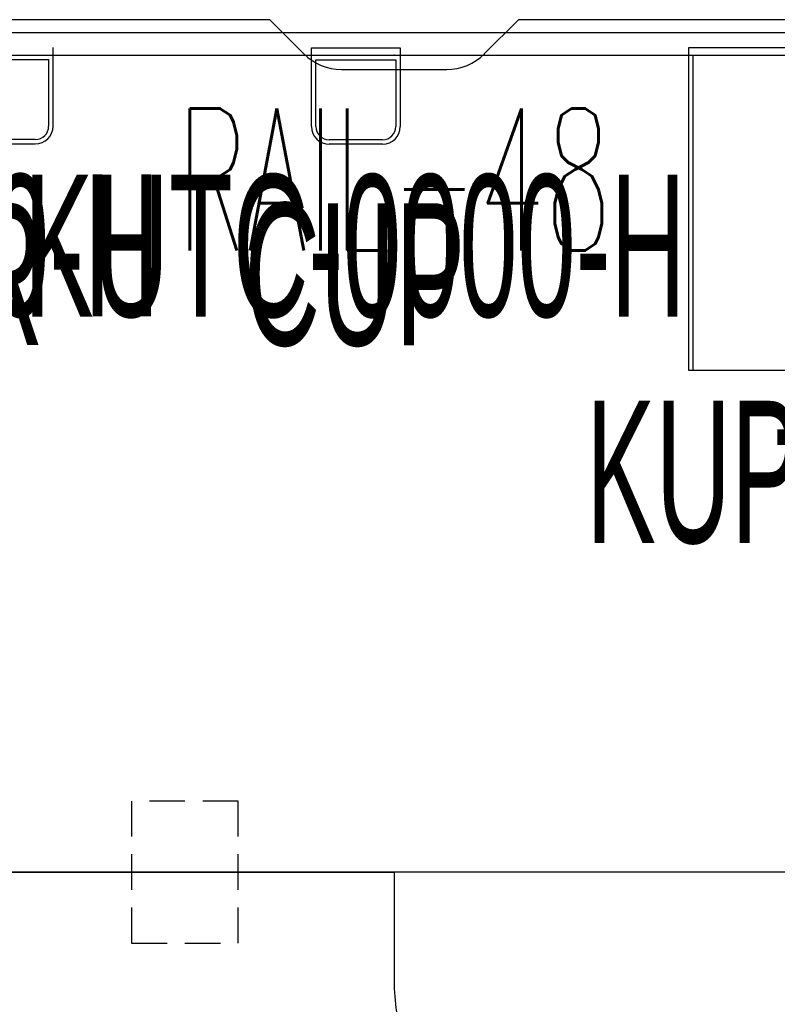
# Model space of a CAD drawing. Header units: inches. Extents: x 66 to 744, y -89 to 88.
# Tile 4 of 256: x 112 to 133, y -29 to -2. Entities that reach past the tile are written whole.
import ezdxf
from ezdxf.enums import TextEntityAlignment as Align

# ---------------------------------------------------------------- set-up
doc = ezdxf.new("R2010")
doc.units = ezdxf.units.IN
doc.header["$MEASUREMENT"] = 0
doc.header["$PDSIZE"] = 0.1
doc.linetypes.add('DASHED', pattern=[0.8, 0.5, -0.3])
doc.linetypes.add('DASHEDX2', pattern=[1.5, 1, -0.5])
doc.layers.add('A-Anno-Ttld', color=7, linetype='Continuous', lineweight=13)
for name, color, linetype in [('A-FURN-HAWORTH-ATT', 7, 'Continuous'), ('A-FURN-P-COMP', 86, 'Continuous'), ('A-FURN-P-COMP-TEXT', 86, 'Continuous'), ('A-FURN-P-COMP-TEXT2', 86, 'Continuous'), ('A-FURN-P-TEXT_UTEXT', 7, 'Continuous'), ('A-FURN-P-WKSF', 1, 'Continuous'), ('A-FURN-P-WKSF-ACC', 202, 'Continuous'), ('A-FURN-P-WKSF-ACC-TEXT2', 202, 'Continuous'), ('A-FURN-P-WKSF-TEXT2', 1, 'Continuous'), ('PSATTR', 7, 'Continuous')]:
    doc.layers.add(name, color=color, linetype=linetype)
doc.styles.add('0', font='TXT.SHX')
doc.styles.add('CAD_FNT', font='txt.shx', dxfattribs={"width": 0.6})
doc.styles.add('PMSymText', font='txt.shx', dxfattribs={"width": 0.65})

# ---------------------------------------------------------------- blocks, each defined once
blk = doc.blocks.new('WURA-2496-JA-2D')
at = {"layer": 'A-FURN-P-WKSF'}
for p, q in [((20.5, 0), (0, 0)), ((20.5, 0), (21.461, -0.961)), ((27.5, 0), (26.539, -0.961)), ((68.5, 0), (27.5, 0)), ((22.521, -1.4), (25.479, -1.4)), ((96, -24), (0, -24))]:
    blk.add_line(p, q, dxfattribs=at)
for centre, start, end in [((22.521, 0.1), 225, 270), ((25.479, 0.1), 270, 315)]:
    blk.add_arc(centre, 1.5, start, end, dxfattribs=at)
at = {"layer": 'A-FURN-HAWORTH-ATT', "flags": 1}
for tag, p in [('PSMC', (0, 0)), ('PSPN', (0, -1.667)), ('PSON', (0, -3.333)), ('PSQT', (0, -5)), ('PST1', (0, -6.667)), ('PST2', (0, -8.333)), ('PST3', (0, -10)), ('PSEC', (0, -11.667))]:
    blk.add_attdef(tag, text='', height=1, dxfattribs=at).set_placement(p, align=Align.TOP_CENTER)
at = {"layer": 'A-FURN-P-WKSF-TEXT2', "style": '0', "width": 0.55, "flags": 8}
blk.add_attdef('ITEXT2', text='', height=4, dxfattribs=at).set_placement((48, -24), align=Align.BOTTOM_CENTER)
blk = doc.blocks.new('WURE-3048-JC54-2D')
at = {"layer": 'A-FURN-P-WKSF'}
for p, q in [((48, 0), (48, -24)), ((48, -24), (44.937, -24))]:
    blk.add_line(p, q, dxfattribs=at)
blk.add_arc((44.937, -30), 6, 90, 98.3256, dxfattribs=at)
blk.add_point((48, -24), dxfattribs=at)
at = {"layer": 'A-FURN-HAWORTH-ATT', "flags": 1}
for tag, p in [('PSMC', (0, 0)), ('PSPN', (0, -1.667)), ('PSON', (0, -3.333)), ('PSQT', (0, -5)), ('PST1', (0, -6.667)), ('PST2', (0, -8.333)), ('PST3', (0, -10)), ('PSEC', (0, -11.667))]:
    blk.add_attdef(tag, text='', height=1, dxfattribs=at).set_placement(p, align=Align.TOP_CENTER)
at = {"layer": 'A-FURN-P-WKSF-TEXT2', "style": '0', "width": 0.55, "flags": 8}
blk.add_attdef('ITEXT2', text='', height=4, dxfattribs=at).set_placement((24, -24), align=Align.CENTER)
blk = doc.blocks.new('ZUBF-0000-PN-2D')
at = {"layer": 'A-FURN-P-WKSF-ACC', "linetype": 'DASHEDX2'}
for p, q in [((-2, 1.5), (-2, -1.5)), ((2, 1.5), (-2, 1.5)), ((2, -1.5), (2, 1.5)), ((-2, -1.5), (2, -1.5))]:
    blk.add_line(p, q, dxfattribs=at)
at = {"layer": 'A-FURN-P-WKSF-ACC'}
blk.add_point((0, 0), dxfattribs=at)
at = {"layer": 'A-FURN-HAWORTH-ATT', "flags": 1}
for tag, height, p in [('PSMC', 1, (0, 0)), ('HAWMC', 0.1, (0, 0)), ('HAWPN', 0.1, (0, -0.167)), ('PSPN', 1, (0, -1.667)), ('PSON', 1, (0, -3.333)), ('PSQT', 1, (0, -5)), ('PST1', 1, (0, -6.667)), ('PST2', 1, (0, -8.333)), ('PST3', 1, (0, -10)), ('PSEC', 1, (0, -11.667))]:
    blk.add_attdef(tag, text='', height=height, dxfattribs=at).set_placement(p, align=Align.TOP_CENTER)
at = {"layer": 'A-FURN-P-WKSF-ACC-TEXT2', "linetype": 'DASHED', "style": 'CAD_FNT', "width": 0.55, "flags": 8}
blk.add_attdef('ITEXT2', text='', height=4, dxfattribs=at).set_placement((0, 8.074), align=Align.TOP_CENTER)
blk = doc.blocks.new('KUR1-XX48-PXX-2D')
at = {"layer": 'A-FURN-P-WKSF-ACC'}
for p, q in [((47.875, -0.375), (0.125, -0.375)), ((-0.062, -1), (48.062, -1))]:
    blk.add_line(p, q, dxfattribs=at)
blk.add_point((24, -1), dxfattribs=at)
at = {"layer": 'A-FURN-P-TEXT_UTEXT', "style": 'PMSymText', "width": 0.65, "flags": 8}
for tag, p in [('PSUT1', (23.022, -12.502)), ('PSUT3', (23.022, -24.502))]:
    blk.add_attdef(tag, text='', height=4, dxfattribs=at).set_placement(p, align=Align.CENTER)
at = {"layer": 'A-FURN-P-TEXT_UTEXT', "style": 'PMSymText', "width": 0.65}
blk.add_attdef('PSUT2', text='', height=4, dxfattribs=at).set_placement((23.022, -18.502), align=Align.CENTER)
at = {"layer": 'A-FURN-P-WKSF-ACC-TEXT2', "style": '0', "width": 0.55, "flags": 8}
blk.add_attdef('ITEXT2', text='', height=4, dxfattribs=at).set_placement((24, -4.5), align=Align.MIDDLE_CENTER)
at = {"layer": 'PSATTR', "flags": 1}
for tag in ['PSON', 'PSMC', 'PSDH', 'PSPN', 'PSQT', 'PSEC', 'PST5', 'PST4', 'PST3', 'PST2', 'PST1']:
    blk.add_attdef(tag, text='', height=1, dxfattribs=at).set_placement((0, 0), align=Align.TOP_CENTER)
blk = doc.blocks.new('KUHS-0000-H-2D')
at = {"layer": 'A-FURN-P-COMP'}
for p, q in [((0, 0.214), (0, -0.339)), ((12.75, -0.339), (12.75, 0.214)), ((0.125, -0.339), (0.125, -0.125)), ((0.125, -0.125), (12.625, -0.125)), ((12.625, -0.125), (12.625, -0.339)), ((0, -0.339), (0, -2)), ((0.125, -2), (0.125, -0.339)), ((12.625, -0.339), (12.625, -2)), ((12.75, -2), (12.75, -0.339)), ((12.25, -2.375), (0.5, -2.375)), ((0.5, -2.5), (12.25, -2.5))]:
    blk.add_line(p, q, dxfattribs=at)
for centre, radius, start, end in [((0.5, -2), 0.5, 180, 270), ((0.5, -2), 0.375, 180, 270), ((12.25, -2), 0.5, 270, 0), ((12.25, -2), 0.375, 270, 0)]:
    blk.add_arc(centre, radius, start, end, dxfattribs=at)
for p in [(0, 0), (12.75, 0)]:
    blk.add_point(p, dxfattribs=at)
at = {"layer": 'A-FURN-P-COMP-TEXT', "width": 0.55, "flags": 8}
blk.add_attdef('ITEXT', text='', height=4, dxfattribs=at).set_placement((6.347, -5.356), align=Align.MIDDLE_CENTER)
at = {"layer": 'A-FURN-P-COMP-TEXT2', "width": 0.55, "flags": 8}
blk.add_attdef('ITEXT2', text='', height=4, dxfattribs=at).set_placement((6.347, -6.16), align=Align.MIDDLE_CENTER)
at = {"layer": 'A-FURN-P-TEXT_UTEXT', "style": 'PMSymText', "width": 0.65, "flags": 8}
for tag, p in [('PSUT1', (5.366, -15.344)), ('PSUT3', (5.366, -27.344))]:
    blk.add_attdef(tag, text='', height=4, dxfattribs=at).set_placement(p, align=Align.CENTER)
at = {"layer": 'A-FURN-P-TEXT_UTEXT', "style": 'PMSymText', "width": 0.65}
blk.add_attdef('PSUT2', text='', height=4, dxfattribs=at).set_placement((5.366, -21.344), align=Align.CENTER)
at = {"layer": 'PSATTR', "flags": 1}
for tag in ['PSON', 'PSMC', 'PSDH', 'PSPN', 'PSQT', 'PSEC', 'PST5', 'PST4', 'PST3', 'PST2', 'PST1']:
    blk.add_attdef(tag, text='', height=1, dxfattribs=at).set_placement((0, 0), align=Align.TOP_CENTER)
blk = doc.blocks.new('KUTC-0000-H-2D')
at = {"layer": 'A-FURN-P-COMP'}
for p, q in [((0, 0.214), (2.5, 0.214)), ((0, -2), (0, 0.214)), ((2.5, 0.214), (2.5, -2)), ((0.125, -0.125), (2.375, -0.125)), ((0.125, -2), (0.125, -0.125)), ((2.375, -0.125), (2.375, -2)), ((2, -2.375), (0.5, -2.375)), ((2, -2.5), (0.5, -2.5))]:
    blk.add_line(p, q, dxfattribs=at)
for centre, radius, start, end in [((0.5, -2), 0.5, 180, 270), ((0.5, -2), 0.375, 180, 270), ((2, -2), 0.5, 270, 0), ((2, -2), 0.375, 270, 0)]:
    blk.add_arc(centre, radius, start, end, dxfattribs=at)
for p in [(0, 0), (2.5, 0)]:
    blk.add_point(p, dxfattribs=at)
at = {"layer": 'A-FURN-P-COMP-TEXT', "width": 0.55, "flags": 8}
blk.add_attdef('ITEXT', text='', height=4, dxfattribs=at).set_placement((1.222, -5.356), align=Align.MIDDLE_CENTER)
at = {"layer": 'A-FURN-P-COMP-TEXT2', "width": 0.55, "flags": 8}
blk.add_attdef('ITEXT2', text='', height=4, dxfattribs=at).set_placement((1.222, -6.16), align=Align.MIDDLE_CENTER)
at = {"layer": 'A-FURN-P-TEXT_UTEXT', "style": 'PMSymText', "width": 0.65, "flags": 8}
for tag, p in [('PSUT1', (1.222, -15.346)), ('PSUT3', (1.222, -27.346))]:
    blk.add_attdef(tag, text='', height=4, dxfattribs=at).set_placement(p, align=Align.CENTER)
at = {"layer": 'A-FURN-P-TEXT_UTEXT', "style": 'PMSymText', "width": 0.65}
blk.add_attdef('PSUT2', text='', height=4, dxfattribs=at).set_placement((1.222, -21.346), align=Align.CENTER)
at = {"layer": 'PSATTR', "flags": 1}
for tag in ['PSON', 'PSMC', 'PSDH', 'PSPN', 'PSQT', 'PSEC', 'PST5', 'PST4', 'PST3', 'PST2', 'PST1']:
    blk.add_attdef(tag, text='', height=1, dxfattribs=at).set_placement((0, 0), align=Align.TOP_CENTER)
blk = doc.blocks.new('KUPT-0913-H-2D')
at = {"layer": 'A-FURN-P-COMP'}
for p, q in [((0, -8.875), (0, 0.214)), ((0, 0.214), (12.75, 0.214)), ((0, 0), (12.75, 0)), ((0.125, -8.875), (0.125, 0)), ((12.625, 0), (12.625, -8.875)), ((12.75, 0.214), (12.75, -8.875)), ((12.75, -8.875), (0, -8.875))]:
    blk.add_line(p, q, dxfattribs=at)
for p in [(0, 0), (12.75, 0)]:
    blk.add_point(p, dxfattribs=at)
at = {"layer": 'A-FURN-P-COMP-TEXT', "width": 0.55, "flags": 8}
blk.add_attdef('ITEXT', text='', height=4, dxfattribs=at).set_placement((6.347, -11.731), align=Align.MIDDLE_CENTER)
at = {"layer": 'A-FURN-P-COMP-TEXT2', "width": 0.55, "flags": 8}
blk.add_attdef('ITEXT2', text='', height=4, dxfattribs=at).set_placement((6.347, -12.535), align=Align.MIDDLE_CENTER)
at = {"layer": 'A-FURN-P-TEXT_UTEXT', "style": 'PMSymText', "width": 0.65, "flags": 8}
for tag, p in [('PSUT1', (5.366, -21.72)), ('PSUT3', (5.366, -33.72))]:
    blk.add_attdef(tag, text='', height=4, dxfattribs=at).set_placement(p, align=Align.CENTER)
at = {"layer": 'A-FURN-P-TEXT_UTEXT', "style": 'PMSymText', "width": 0.65}
blk.add_attdef('PSUT2', text='', height=4, dxfattribs=at).set_placement((5.366, -27.72), align=Align.CENTER)
at = {"layer": 'PSATTR', "flags": 1}
for tag in ['PSON', 'PSMC', 'PSDH', 'PSPN', 'PSQT', 'PSEC', 'PST5', 'PST4', 'PST3', 'PST2', 'PST1']:
    blk.add_attdef(tag, text='', height=1, dxfattribs=at).set_placement((0, 0), align=Align.TOP_CENTER)

msp = doc.modelspace()

# ---------------------------------------------------------------- block references
msp.add_blockref('WURA-2496-JA-2D', (98.55, -1.683))
at = {"rotation": 90}
for name, p in [('ZUBF-0000-PN-2D', (116.661, -25.683)), ('WURE-3048-JC54-2D', (98.55, -73.683))]:
    msp.add_blockref(name, p, dxfattribs=at)
at = {"layer": 'A-Anno-Ttld'}
ref = msp.add_blockref('KUR1-XX48-PXX-2D', (98.55, -1.683), dxfattribs=at)
ref.add_attrib('ITEXT2', 'RAIL-48', dxfattribs={"layer": 'A-FURN-P-WKSF-ACC-TEXT2', "height": 4, "style": '0', "width": 0.55, "flags": 8}).set_placement((122.55, -6.183), align=Align.MIDDLE_CENTER)
for name, p, values in [('KUHS-0000-H-2D', (100.199, -2.683), {'ITEXT2': 'SORTER', 'ITEXT': 'KUHS-0000-H'}), ('KUTC-0000-H-2D', (120.224, -2.69), {'ITEXT2': 'CUP', 'ITEXT': 'KUTC-0000-H'}), ('KUPT-0913-H-2D', (130.842, -2.683), {'ITEXT2': 'TRAY', 'ITEXT': 'KUPT-0913-H'})]:
    msp.add_blockref(name, p, dxfattribs=at).add_auto_attribs(values)

doc.saveas('drawing.dxf')
